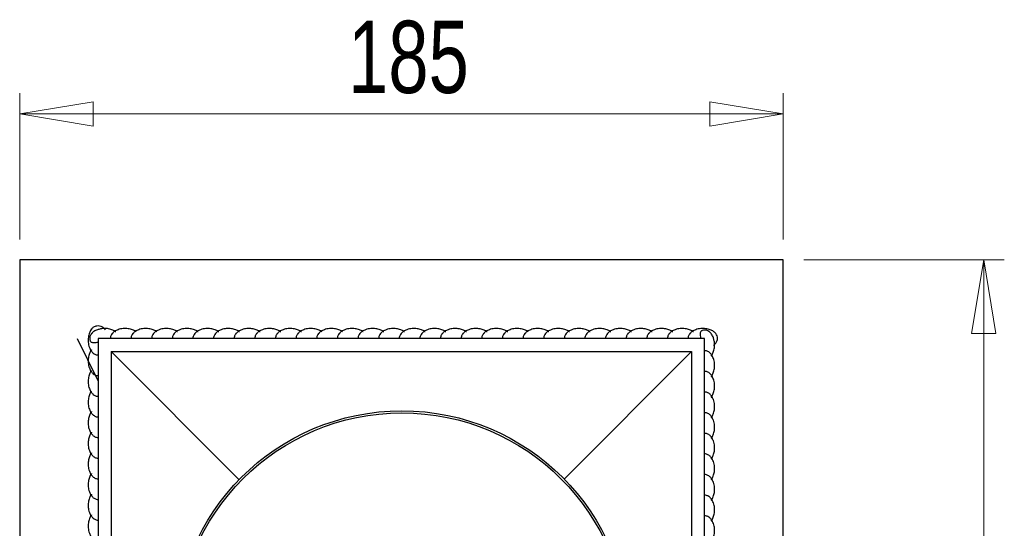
# Model space of a CAD drawing. Header units: millimetres. Extents: x 694 to 858, y 280 to 564.
# Tile 8 of 8: x 694 to 742, y 539 to 564. Entities that reach past the tile are written whole.
import ezdxf

# ---------------------------------------------------------------- set-up
doc = ezdxf.new("R2010")
doc.units = ezdxf.units.MM
doc.styles.add('SLDTEXTSTYLE0', font='TXT', dxfattribs={"width": 0.75})
doc.dimstyles.new('SLDDIMSTYLE0', dxfattribs={"dimtxt": 3.5, "dimasz": 3.556, "dimexe": 0, "dimexo": 0.0625, "dimgap": 0.875, "dimtad": 1, "dimdec": 0, "dimlfac": 5, "dimrnd": 1e-09, "dimzin": 12, "dimdsep": 46, "dimtxsty": 'SLDTEXTSTYLE0', "dimblk1": 'CLOSED', "dimblk2": 'CLOSED', "dimsah": 1, "dimcen": 0.09, "dimadec": 0, "dimazin": 3, "dimtfac": 1, "dimtdec": 0, "dimtofl": 0, "dimtmove": 0, "dimatfit": 3, "dimldrblk": 'CLOSED', "dimfxl": 0, "dimfrac": 2, "dimtolj": 1, "dimtzin": 12, "dimarcsym": 0})

# ---------------------------------------------------------------- blocks, each defined once
blk = doc.blocks.new('_Closed')
at = {"color": 0, "linetype": 'ByBlock', "lineweight": -2}
for p, q in [((-1, 0.166667), (0, 0)), ((-1, 0.166667), (-1, -0.166667)), ((0, 0), (-1, -0.166667)), ((0, 0), (-1, 0))]:
    blk.add_line(p, q, dxfattribs=at)
blk = doc.blocks.new('_D_1')
at = {"color": 7, "linetype": 'Continuous', "lineweight": 0}
for p, q in [((694.056, 552.96), (694.056, 560.039)), ((731.056, 552.96), (731.056, 560.039)), ((731.056, 559.039), (694.056, 559.039))]:
    blk.add_line(p, q, dxfattribs=at)
at = {"color": 7, "linetype": 'Continuous', "lineweight": 18, "xscale": 3.556, "yscale": 3.556, "rotation": 180.0000000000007}
blk.add_blockref('_Closed', (694.056, 559.039, -65.657), dxfattribs=at)
at = {"color": 7, "linetype": 'Continuous', "lineweight": 18, "xscale": 3.556, "yscale": 3.556}
blk.add_blockref('_Closed', (731.056, 559.039, -65.657), dxfattribs=at)
at = {"color": 7, "linetype": 'Continuous', "lineweight": 18, "insert": (709.97, 563.551), "char_height": 3.5, "attachment_point": 1, "style": 'SLDTEXTSTYLE0'}
blk.add_mtext('185', dxfattribs=at)
blk = doc.blocks.new('_D_2')
at = {"color": 7, "linetype": 'Continuous', "lineweight": 0}
for p, q in [((732.056, 551.96), (741.78, 551.96)), ((740.78, 514.96), (740.78, 551.96)), ((732.056, 514.96), (741.78, 514.96))]:
    blk.add_line(p, q, dxfattribs=at)
at = {"color": 7, "linetype": 'Continuous', "lineweight": 18, "xscale": 3.556, "yscale": 3.556}
for p, rotation in [((740.78, 551.96, -65.657), 90.00000000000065), ((740.78, 514.96, -65.657), 270.0000000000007)]:
    blk.add_blockref('_Closed', p, dxfattribs=dict(at, rotation=rotation))
at = {"color": 7, "linetype": 'Continuous', "lineweight": 18, "insert": (736.269, 529.289), "char_height": 3.5, "attachment_point": 1, "rotation": 90, "style": 'SLDTEXTSTYLE0'}
blk.add_mtext('185', dxfattribs=at)

msp = doc.modelspace()

# ---------------------------------------------------------------- linework, layer by layer
at = {"color": 7, "linetype": 'Continuous', "lineweight": 25}
for p, q in [((694.056, 551.96), (694.056, 514.96)), ((731.056, 551.96), (694.056, 551.96)), ((731.056, 514.96), (731.056, 551.96)), ((727.256, 548.16), (697.856, 548.16)), ((697.856, 548.16), (697.856, 518.76)), ((727.256, 518.76), (727.256, 548.16)), ((698.493, 547.524), (698.493, 519.397)), ((698.493, 547.524), (704.701, 541.316)), ((698.493, 547.524), (726.62, 547.524)), ((720.44, 541.344), (726.62, 547.524)), ((726.62, 547.524), (726.62, 519.397))]:
    msp.add_line(p, q, dxfattribs=at)
at = {"color": 7, "linetype": 'Continuous'}
msp.add_line((697.856, 546.107), (696.859, 548.142), dxfattribs=at)
at = {"color": 7, "linetype": 'Continuous', "lineweight": 25}
for radius in [11, 10.9]:
    msp.add_circle((712.585, 533.653), radius, dxfattribs=at)
for points, knots in [([(697.541, 548.612), (697.533, 548.603), (697.485, 548.549), (697.427, 548.416), (697.374, 548.211), (697.37, 547.972), (697.418, 547.746), (697.507, 547.566), (697.604, 547.455), (697.693, 547.396), (697.771, 547.363), (697.827, 547.358), (697.856, 547.356)], [0, 0, 0, 0, 0.021964, 0.139227, 0.28464, 0.450749, 0.622429, 0.749892, 0.847464, 0.90172, 0.947871, 1, 1, 1, 1]), ([(697.888, 548.597), (697.866, 548.593), (697.783, 548.577), (697.662, 548.508), (697.551, 548.413), (697.492, 548.324), (697.459, 548.245), (697.454, 548.19), (697.452, 548.16)], [0, 0, 0, 0, 0.105351, 0.407373, 0.638568, 0.767126, 0.876481, 1, 1, 1, 1]), ([(697.54, 548.612), (697.542, 548.616), (697.566, 548.664), (697.655, 548.729), (697.787, 548.786), (697.923, 548.784), (698.042, 548.739), (698.133, 548.668), (698.177, 548.609), (698.196, 548.584)], [0, 0, 0, 0, 0.016827, 0.20744, 0.399211, 0.564082, 0.717185, 0.879619, 1, 1, 1, 1]), ([(698.709, 548.475), (698.7, 548.483), (698.646, 548.532), (698.512, 548.59), (698.307, 548.642), (698.089, 548.652), (697.948, 548.614), (697.888, 548.597)], [0, 0, 0, 0, 0.03976, 0.2422775, 0.493412, 0.7802898, 1, 1, 1, 1]), ([(699.709, 548.475), (699.7, 548.483), (699.646, 548.532), (699.512, 548.589), (699.307, 548.643), (699.068, 548.647), (698.842, 548.599), (698.662, 548.51), (698.551, 548.413), (698.492, 548.324), (698.459, 548.245), (698.454, 548.19), (698.452, 548.16)], [0, 0, 0, 0, 0.022998, 0.140136, 0.285396, 0.45133, 0.622828, 0.750156, 0.847625, 0.901823, 0.947926, 1, 1, 1, 1]), ([(700.709, 548.475), (700.7, 548.483), (700.646, 548.532), (700.512, 548.589), (700.307, 548.643), (700.068, 548.647), (699.842, 548.599), (699.662, 548.51), (699.551, 548.413), (699.492, 548.324), (699.459, 548.245), (699.454, 548.19), (699.452, 548.16)], [0, 0, 0, 0, 0.022998, 0.140136, 0.285396, 0.45133, 0.622828, 0.750156, 0.847625, 0.901823, 0.947926, 1, 1, 1, 1]), ([(701.709, 548.475), (701.7, 548.483), (701.646, 548.532), (701.512, 548.589), (701.307, 548.643), (701.068, 548.647), (700.842, 548.599), (700.662, 548.51), (700.551, 548.413), (700.492, 548.324), (700.459, 548.245), (700.454, 548.19), (700.452, 548.16)], [0, 0, 0, 0, 0.022998, 0.140136, 0.285396, 0.45133, 0.622828, 0.750156, 0.847625, 0.901823, 0.947926, 1, 1, 1, 1]), ([(702.709, 548.475), (702.7, 548.483), (702.646, 548.532), (702.512, 548.589), (702.307, 548.643), (702.068, 548.647), (701.842, 548.599), (701.662, 548.51), (701.551, 548.413), (701.492, 548.324), (701.459, 548.245), (701.454, 548.19), (701.452, 548.16)], [0, 0, 0, 0, 0.022998, 0.140136, 0.285396, 0.45133, 0.622828, 0.750156, 0.847625, 0.901823, 0.947926, 1, 1, 1, 1]), ([(703.709, 548.475), (703.7, 548.483), (703.646, 548.532), (703.512, 548.589), (703.307, 548.643), (703.068, 548.647), (702.842, 548.599), (702.662, 548.51), (702.551, 548.413), (702.492, 548.324), (702.459, 548.245), (702.454, 548.19), (702.452, 548.16)], [0, 0, 0, 0, 0.022998, 0.140136, 0.285396, 0.45133, 0.622828, 0.750156, 0.847625, 0.901823, 0.947926, 1, 1, 1, 1]), ([(704.709, 548.475), (704.7, 548.483), (704.646, 548.532), (704.512, 548.589), (704.307, 548.643), (704.068, 548.647), (703.842, 548.599), (703.662, 548.51), (703.551, 548.413), (703.492, 548.324), (703.459, 548.245), (703.454, 548.19), (703.452, 548.16)], [0, 0, 0, 0, 0.022998, 0.140136, 0.285396, 0.45133, 0.622828, 0.750156, 0.847625, 0.901823, 0.947926, 1, 1, 1, 1]), ([(705.709, 548.475), (705.7, 548.483), (705.646, 548.532), (705.512, 548.589), (705.307, 548.643), (705.068, 548.647), (704.842, 548.599), (704.662, 548.51), (704.551, 548.413), (704.492, 548.324), (704.459, 548.245), (704.454, 548.19), (704.452, 548.16)], [0, 0, 0, 0, 0.022998, 0.140136, 0.285396, 0.45133, 0.622828, 0.750156, 0.847625, 0.901823, 0.947926, 1, 1, 1, 1]), ([(706.709, 548.475), (706.7, 548.483), (706.646, 548.532), (706.512, 548.589), (706.307, 548.643), (706.068, 548.647), (705.842, 548.599), (705.662, 548.51), (705.551, 548.413), (705.492, 548.324), (705.459, 548.245), (705.454, 548.19), (705.452, 548.16)], [0, 0, 0, 0, 0.022998, 0.140136, 0.285396, 0.45133, 0.622828, 0.750156, 0.847625, 0.901823, 0.947926, 1, 1, 1, 1]), ([(707.709, 548.475), (707.7, 548.483), (707.646, 548.532), (707.512, 548.589), (707.307, 548.643), (707.068, 548.647), (706.842, 548.599), (706.662, 548.51), (706.551, 548.413), (706.492, 548.324), (706.459, 548.245), (706.454, 548.19), (706.452, 548.16)], [0, 0, 0, 0, 0.022998, 0.140136, 0.285396, 0.45133, 0.622828, 0.750156, 0.847625, 0.901823, 0.947926, 1, 1, 1, 1]), ([(708.709, 548.475), (708.7, 548.483), (708.646, 548.532), (708.512, 548.589), (708.307, 548.643), (708.068, 548.647), (707.842, 548.599), (707.662, 548.51), (707.551, 548.413), (707.492, 548.324), (707.459, 548.245), (707.454, 548.19), (707.452, 548.16)], [0, 0, 0, 0, 0.022998, 0.140136, 0.285396, 0.45133, 0.622828, 0.750156, 0.847625, 0.901823, 0.947926, 1, 1, 1, 1]), ([(709.709, 548.475), (709.7, 548.483), (709.646, 548.532), (709.512, 548.589), (709.307, 548.643), (709.068, 548.647), (708.842, 548.599), (708.662, 548.51), (708.551, 548.413), (708.492, 548.324), (708.459, 548.245), (708.454, 548.19), (708.452, 548.16)], [0, 0, 0, 0, 0.022998, 0.140136, 0.285396, 0.45133, 0.622828, 0.750156, 0.847625, 0.901823, 0.947926, 1, 1, 1, 1]), ([(710.709, 548.475), (710.7, 548.483), (710.646, 548.532), (710.512, 548.589), (710.307, 548.643), (710.068, 548.647), (709.842, 548.599), (709.662, 548.51), (709.551, 548.413), (709.492, 548.324), (709.459, 548.245), (709.454, 548.19), (709.452, 548.16)], [0, 0, 0, 0, 0.022998, 0.140136, 0.285396, 0.45133, 0.622828, 0.750156, 0.847625, 0.901823, 0.947926, 1, 1, 1, 1]), ([(711.709, 548.475), (711.7, 548.483), (711.646, 548.532), (711.512, 548.589), (711.307, 548.643), (711.068, 548.647), (710.842, 548.599), (710.662, 548.51), (710.551, 548.413), (710.492, 548.324), (710.459, 548.245), (710.454, 548.19), (710.452, 548.16)], [0, 0, 0, 0, 0.022998, 0.140136, 0.285396, 0.45133, 0.622828, 0.750156, 0.847625, 0.901823, 0.947926, 1, 1, 1, 1]), ([(712.709, 548.475), (712.7, 548.483), (712.646, 548.532), (712.512, 548.589), (712.307, 548.643), (712.068, 548.647), (711.842, 548.599), (711.662, 548.51), (711.551, 548.413), (711.492, 548.324), (711.459, 548.245), (711.454, 548.19), (711.452, 548.16)], [0, 0, 0, 0, 0.022998, 0.140136, 0.285396, 0.45133, 0.622828, 0.750156, 0.847625, 0.901823, 0.947926, 1, 1, 1, 1]), ([(713.709, 548.475), (713.7, 548.483), (713.646, 548.532), (713.512, 548.589), (713.307, 548.643), (713.068, 548.647), (712.842, 548.599), (712.662, 548.51), (712.551, 548.413), (712.492, 548.324), (712.459, 548.245), (712.454, 548.19), (712.452, 548.16)], [0, 0, 0, 0, 0.022998, 0.140136, 0.285396, 0.45133, 0.622828, 0.750156, 0.847625, 0.901823, 0.947926, 1, 1, 1, 1]), ([(714.709, 548.475), (714.7, 548.483), (714.646, 548.532), (714.512, 548.589), (714.307, 548.643), (714.068, 548.647), (713.842, 548.599), (713.662, 548.51), (713.551, 548.413), (713.492, 548.324), (713.459, 548.245), (713.454, 548.19), (713.452, 548.16)], [0, 0, 0, 0, 0.022998, 0.140136, 0.285396, 0.45133, 0.622828, 0.750156, 0.847625, 0.901823, 0.947926, 1, 1, 1, 1]), ([(715.709, 548.475), (715.7, 548.483), (715.646, 548.532), (715.512, 548.589), (715.307, 548.643), (715.068, 548.647), (714.842, 548.599), (714.662, 548.51), (714.551, 548.413), (714.492, 548.324), (714.459, 548.245), (714.454, 548.19), (714.452, 548.16)], [0, 0, 0, 0, 0.022998, 0.140136, 0.285396, 0.45133, 0.622828, 0.750156, 0.847625, 0.901823, 0.947926, 1, 1, 1, 1]), ([(716.709, 548.475), (716.7, 548.483), (716.646, 548.532), (716.512, 548.589), (716.307, 548.643), (716.068, 548.647), (715.842, 548.599), (715.662, 548.51), (715.551, 548.413), (715.492, 548.324), (715.459, 548.245), (715.454, 548.19), (715.452, 548.16)], [0, 0, 0, 0, 0.022998, 0.140136, 0.285396, 0.45133, 0.622828, 0.750156, 0.847625, 0.901823, 0.947926, 1, 1, 1, 1]), ([(717.709, 548.475), (717.7, 548.483), (717.646, 548.532), (717.512, 548.589), (717.307, 548.643), (717.068, 548.647), (716.842, 548.599), (716.662, 548.51), (716.551, 548.413), (716.492, 548.324), (716.459, 548.245), (716.454, 548.19), (716.452, 548.16)], [0, 0, 0, 0, 0.022998, 0.140136, 0.285396, 0.45133, 0.622828, 0.750156, 0.847625, 0.901823, 0.947926, 1, 1, 1, 1]), ([(718.709, 548.475), (718.7, 548.483), (718.646, 548.532), (718.512, 548.589), (718.307, 548.643), (718.068, 548.647), (717.842, 548.599), (717.662, 548.51), (717.551, 548.413), (717.492, 548.324), (717.459, 548.245), (717.454, 548.19), (717.452, 548.16)], [0, 0, 0, 0, 0.0229977, 0.1401364, 0.2853958, 0.4513296, 0.6228276, 0.750156, 0.8476247, 0.9018235, 0.9479258, 1, 1, 1, 1]), ([(719.709, 548.475), (719.7, 548.483), (719.646, 548.532), (719.512, 548.589), (719.307, 548.643), (719.068, 548.647), (718.842, 548.599), (718.662, 548.51), (718.551, 548.413), (718.492, 548.324), (718.459, 548.245), (718.454, 548.19), (718.452, 548.16)], [0, 0, 0, 0, 0.022998, 0.140136, 0.285396, 0.45133, 0.622828, 0.750156, 0.847625, 0.901823, 0.947926, 1, 1, 1, 1]), ([(720.709, 548.475), (720.7, 548.483), (720.646, 548.532), (720.512, 548.589), (720.307, 548.643), (720.068, 548.647), (719.842, 548.599), (719.662, 548.51), (719.551, 548.413), (719.492, 548.324), (719.459, 548.245), (719.454, 548.19), (719.452, 548.16)], [0, 0, 0, 0, 0.022998, 0.140136, 0.285396, 0.45133, 0.622828, 0.750156, 0.847625, 0.901823, 0.947926, 1, 1, 1, 1]), ([(721.709, 548.475), (721.7, 548.483), (721.646, 548.532), (721.512, 548.589), (721.307, 548.643), (721.068, 548.647), (720.842, 548.599), (720.662, 548.51), (720.551, 548.413), (720.492, 548.324), (720.459, 548.245), (720.454, 548.19), (720.452, 548.16)], [0, 0, 0, 0, 0.022998, 0.140136, 0.285396, 0.45133, 0.622828, 0.750156, 0.847625, 0.901823, 0.947926, 1, 1, 1, 1]), ([(722.709, 548.475), (722.7, 548.483), (722.646, 548.532), (722.512, 548.589), (722.307, 548.643), (722.068, 548.647), (721.842, 548.599), (721.662, 548.51), (721.551, 548.413), (721.492, 548.324), (721.459, 548.245), (721.454, 548.19), (721.452, 548.16)], [0, 0, 0, 0, 0.022998, 0.140136, 0.285396, 0.45133, 0.622828, 0.750156, 0.847625, 0.901823, 0.947926, 1, 1, 1, 1]), ([(723.709, 548.475), (723.7, 548.483), (723.646, 548.532), (723.512, 548.589), (723.307, 548.643), (723.068, 548.647), (722.842, 548.599), (722.662, 548.51), (722.551, 548.413), (722.492, 548.324), (722.459, 548.245), (722.454, 548.19), (722.452, 548.16)], [0, 0, 0, 0, 0.022998, 0.140136, 0.285396, 0.45133, 0.622828, 0.750156, 0.847625, 0.901823, 0.947926, 1, 1, 1, 1]), ([(724.709, 548.475), (724.7, 548.483), (724.646, 548.532), (724.512, 548.589), (724.307, 548.643), (724.068, 548.647), (723.842, 548.599), (723.662, 548.51), (723.551, 548.413), (723.492, 548.324), (723.459, 548.245), (723.454, 548.19), (723.452, 548.16)], [0, 0, 0, 0, 0.022998, 0.140136, 0.285396, 0.45133, 0.622828, 0.750156, 0.847625, 0.901823, 0.947926, 1, 1, 1, 1]), ([(725.709, 548.475), (725.7, 548.483), (725.646, 548.532), (725.512, 548.589), (725.307, 548.643), (725.068, 548.647), (724.842, 548.599), (724.662, 548.51), (724.551, 548.413), (724.492, 548.324), (724.459, 548.245), (724.454, 548.19), (724.452, 548.16)], [0, 0, 0, 0, 0.022998, 0.140136, 0.285396, 0.45133, 0.622828, 0.750156, 0.847625, 0.901823, 0.947926, 1, 1, 1, 1]), ([(726.709, 548.475), (726.7, 548.483), (726.646, 548.532), (726.512, 548.589), (726.307, 548.643), (726.068, 548.647), (725.842, 548.599), (725.662, 548.51), (725.551, 548.413), (725.492, 548.324), (725.459, 548.245), (725.454, 548.19), (725.452, 548.16)], [0, 0, 0, 0, 0.022998, 0.140136, 0.285396, 0.45133, 0.622828, 0.750156, 0.847625, 0.901823, 0.947926, 1, 1, 1, 1]), ([(727.709, 548.475), (727.7, 548.483), (727.646, 548.532), (727.512, 548.589), (727.307, 548.643), (727.068, 548.647), (726.842, 548.599), (726.662, 548.51), (726.551, 548.413), (726.492, 548.324), (726.459, 548.245), (726.454, 548.19), (726.452, 548.16)], [0, 0, 0, 0, 0.022998, 0.140136, 0.285396, 0.45133, 0.622828, 0.750156, 0.847625, 0.901823, 0.947926, 1, 1, 1, 1]), ([(727.137, 548.538), (727.123, 548.533), (727.085, 548.52), (727.052, 548.471), (727.036, 548.394), (727.042, 548.296), (727.052, 548.215), (727.057, 548.17), (727.058, 548.16)], [0, 0, 0, 0, 0.120305, 0.327385, 0.53336, 0.736164, 0.94631, 1, 1, 1, 1]), ([(727.256, 548.565), (727.216, 548.562), (727.174, 548.559), (727.138, 548.542), (727.136, 548.542)], [0, 0, 0, 0, 0.951365, 1, 1, 1, 1]), ([(727.694, 548.125), (727.69, 548.148), (727.673, 548.233), (727.604, 548.355), (727.509, 548.466), (727.42, 548.525), (727.341, 548.558), (727.286, 548.562), (727.256, 548.565)], [0, 0, 0, 0, 0.111096, 0.411178, 0.640888, 0.768622, 0.877274, 1, 1, 1, 1]), ([(727.68, 547.821), (727.693, 547.831), (727.747, 547.869), (727.827, 547.956), (727.882, 548.091), (727.88, 548.228), (727.834, 548.345), (727.774, 548.43), (727.723, 548.463), (727.708, 548.474)], [0, 0, 0, 0, 0.063414, 0.254514, 0.446776, 0.612069, 0.765564, 0.928413, 1, 1, 1, 1]), ([(697.452, 548.16), (697.455, 548.12), (697.458, 548.078), (697.475, 548.041), (697.476, 548.039)], [0, 0, 0, 0, 0.943911, 1, 1, 1, 1]), ([(697.856, 547.962), (697.821, 547.958), (697.748, 547.95), (697.644, 547.94), (697.56, 547.951), (697.503, 547.983), (697.485, 548.022), (697.478, 548.04)], [0, 0, 0, 0, 0.204708, 0.419739, 0.635306, 0.838732, 1, 1, 1, 1]), ([(727.571, 547.308), (727.579, 547.317), (727.628, 547.371), (727.686, 547.505), (727.738, 547.71), (727.748, 547.927), (727.71, 548.066), (727.694, 548.125)], [0, 0, 0, 0, 0.039948, 0.243424, 0.495747, 0.783982, 1, 1, 1, 1]), ([(697.541, 547.612), (697.533, 547.603), (697.485, 547.549), (697.427, 547.416), (697.374, 547.211), (697.37, 546.972), (697.418, 546.746), (697.507, 546.566), (697.604, 546.455), (697.693, 546.396), (697.771, 546.363), (697.827, 546.358), (697.856, 546.356)], [0, 0, 0, 0, 0.021964, 0.139227, 0.28464, 0.450749, 0.622429, 0.749892, 0.847464, 0.90172, 0.947871, 1, 1, 1, 1]), ([(727.571, 546.308), (727.579, 546.317), (727.628, 546.371), (727.685, 546.505), (727.739, 546.71), (727.743, 546.949), (727.695, 547.175), (727.606, 547.355), (727.509, 547.466), (727.42, 547.525), (727.341, 547.558), (727.286, 547.562), (727.256, 547.565)], [0, 0, 0, 0, 0.022998, 0.140136, 0.285396, 0.45133, 0.622828, 0.750156, 0.847625, 0.901823, 0.947926, 1, 1, 1, 1]), ([(697.541, 546.612), (697.533, 546.603), (697.485, 546.549), (697.427, 546.416), (697.374, 546.211), (697.37, 545.972), (697.418, 545.746), (697.507, 545.566), (697.604, 545.455), (697.693, 545.396), (697.771, 545.363), (697.827, 545.358), (697.856, 545.356)], [0, 0, 0, 0, 0.021964, 0.139227, 0.28464, 0.450749, 0.622429, 0.749892, 0.847464, 0.90172, 0.947871, 1, 1, 1, 1]), ([(727.571, 545.308), (727.579, 545.317), (727.628, 545.371), (727.685, 545.505), (727.739, 545.71), (727.743, 545.949), (727.695, 546.175), (727.606, 546.355), (727.509, 546.466), (727.42, 546.525), (727.341, 546.558), (727.286, 546.562), (727.256, 546.565)], [0, 0, 0, 0, 0.022998, 0.140136, 0.285396, 0.45133, 0.622828, 0.750156, 0.847625, 0.901823, 0.947926, 1, 1, 1, 1]), ([(697.541, 545.612), (697.533, 545.603), (697.485, 545.549), (697.427, 545.416), (697.374, 545.211), (697.37, 544.972), (697.418, 544.746), (697.507, 544.566), (697.604, 544.455), (697.693, 544.396), (697.771, 544.363), (697.827, 544.358), (697.856, 544.356)], [0, 0, 0, 0, 0.021964, 0.139227, 0.28464, 0.450749, 0.622429, 0.749892, 0.847464, 0.90172, 0.947871, 1, 1, 1, 1]), ([(727.571, 544.308), (727.579, 544.317), (727.628, 544.371), (727.685, 544.505), (727.739, 544.71), (727.743, 544.949), (727.695, 545.175), (727.606, 545.355), (727.509, 545.466), (727.42, 545.525), (727.341, 545.558), (727.286, 545.562), (727.256, 545.565)], [0, 0, 0, 0, 0.022998, 0.140136, 0.285396, 0.45133, 0.622828, 0.750156, 0.847625, 0.901823, 0.947926, 1, 1, 1, 1]), ([(697.541, 544.612), (697.533, 544.603), (697.485, 544.549), (697.427, 544.416), (697.374, 544.211), (697.37, 543.972), (697.418, 543.746), (697.507, 543.566), (697.604, 543.455), (697.693, 543.396), (697.771, 543.363), (697.827, 543.358), (697.856, 543.356)], [0, 0, 0, 0, 0.021964, 0.139227, 0.28464, 0.450749, 0.622429, 0.749892, 0.847464, 0.90172, 0.947871, 1, 1, 1, 1]), ([(727.571, 543.308), (727.579, 543.317), (727.628, 543.371), (727.685, 543.505), (727.739, 543.71), (727.743, 543.949), (727.695, 544.175), (727.606, 544.355), (727.509, 544.466), (727.42, 544.525), (727.341, 544.558), (727.286, 544.562), (727.256, 544.565)], [0, 0, 0, 0, 0.022998, 0.140136, 0.285396, 0.45133, 0.622828, 0.750156, 0.847625, 0.901823, 0.947926, 1, 1, 1, 1]), ([(697.541, 543.612), (697.533, 543.603), (697.485, 543.549), (697.427, 543.416), (697.374, 543.211), (697.37, 542.972), (697.418, 542.746), (697.507, 542.566), (697.604, 542.455), (697.693, 542.396), (697.771, 542.363), (697.827, 542.358), (697.856, 542.356)], [0, 0, 0, 0, 0.021964, 0.139227, 0.28464, 0.450749, 0.622429, 0.749892, 0.847464, 0.90172, 0.947871, 1, 1, 1, 1]), ([(727.571, 542.308), (727.579, 542.317), (727.628, 542.371), (727.685, 542.505), (727.739, 542.71), (727.743, 542.949), (727.695, 543.175), (727.606, 543.355), (727.509, 543.466), (727.42, 543.525), (727.341, 543.558), (727.286, 543.562), (727.256, 543.565)], [0, 0, 0, 0, 0.022998, 0.140136, 0.285396, 0.45133, 0.622828, 0.750156, 0.847625, 0.901823, 0.947926, 1, 1, 1, 1]), ([(697.541, 542.612), (697.533, 542.603), (697.485, 542.549), (697.427, 542.416), (697.374, 542.211), (697.37, 541.972), (697.418, 541.746), (697.507, 541.566), (697.604, 541.455), (697.693, 541.396), (697.771, 541.363), (697.827, 541.358), (697.856, 541.356)], [0, 0, 0, 0, 0.021964, 0.139227, 0.28464, 0.450749, 0.622429, 0.749892, 0.847464, 0.90172, 0.947871, 1, 1, 1, 1]), ([(727.571, 541.308), (727.579, 541.317), (727.628, 541.371), (727.685, 541.505), (727.739, 541.71), (727.743, 541.949), (727.695, 542.175), (727.606, 542.355), (727.509, 542.466), (727.42, 542.525), (727.341, 542.558), (727.286, 542.562), (727.256, 542.565)], [0, 0, 0, 0, 0.022998, 0.140136, 0.285396, 0.45133, 0.622828, 0.750156, 0.847625, 0.901823, 0.947926, 1, 1, 1, 1]), ([(697.541, 541.612), (697.533, 541.603), (697.485, 541.549), (697.427, 541.416), (697.374, 541.211), (697.37, 540.972), (697.418, 540.746), (697.507, 540.566), (697.604, 540.455), (697.693, 540.396), (697.771, 540.363), (697.827, 540.358), (697.856, 540.356)], [0, 0, 0, 0, 0.021964, 0.139227, 0.28464, 0.450749, 0.622429, 0.749892, 0.847464, 0.90172, 0.947871, 1, 1, 1, 1]), ([(727.571, 540.308), (727.579, 540.317), (727.628, 540.371), (727.685, 540.505), (727.739, 540.71), (727.743, 540.949), (727.695, 541.175), (727.606, 541.355), (727.509, 541.466), (727.42, 541.525), (727.341, 541.558), (727.286, 541.562), (727.256, 541.565)], [0, 0, 0, 0, 0.022998, 0.140136, 0.285396, 0.45133, 0.622828, 0.750156, 0.847625, 0.901823, 0.947926, 1, 1, 1, 1]), ([(697.541, 540.612), (697.533, 540.603), (697.485, 540.549), (697.427, 540.416), (697.374, 540.211), (697.37, 539.972), (697.418, 539.746), (697.507, 539.566), (697.604, 539.455), (697.693, 539.396), (697.771, 539.363), (697.827, 539.358), (697.856, 539.356)], [0, 0, 0, 0, 0.021964, 0.139227, 0.28464, 0.450749, 0.622429, 0.749892, 0.847464, 0.90172, 0.947871, 1, 1, 1, 1]), ([(727.571, 539.308), (727.579, 539.317), (727.628, 539.371), (727.685, 539.505), (727.739, 539.71), (727.743, 539.949), (727.695, 540.175), (727.606, 540.355), (727.509, 540.466), (727.42, 540.525), (727.341, 540.558), (727.286, 540.562), (727.256, 540.565)], [0, 0, 0, 0, 0.022998, 0.140136, 0.285396, 0.45133, 0.622828, 0.750156, 0.847625, 0.901823, 0.947926, 1, 1, 1, 1]), ([(697.541, 539.612), (697.533, 539.603), (697.485, 539.549), (697.427, 539.416), (697.374, 539.211), (697.37, 538.972), (697.418, 538.746), (697.507, 538.566), (697.604, 538.455), (697.693, 538.396), (697.771, 538.363), (697.827, 538.358), (697.856, 538.356)], [0, 0, 0, 0, 0.021964, 0.139227, 0.28464, 0.450749, 0.622429, 0.749892, 0.847464, 0.90172, 0.947871, 1, 1, 1, 1]), ([(727.571, 538.308), (727.579, 538.317), (727.628, 538.371), (727.685, 538.505), (727.739, 538.71), (727.743, 538.949), (727.695, 539.175), (727.606, 539.355), (727.509, 539.466), (727.42, 539.525), (727.341, 539.558), (727.286, 539.562), (727.256, 539.565)], [0, 0, 0, 0, 0.022998, 0.140136, 0.285396, 0.45133, 0.622828, 0.750156, 0.847625, 0.901823, 0.947926, 1, 1, 1, 1])]:
    msp.add_open_spline(points, degree=3, knots=knots, dxfattribs=at)

# ---------------------------------------------------------------- dimensions: what is measured, and where the dimension line sits
at = {"color": 7, "linetype": 'Continuous', "lineweight": 18}
for base, p1, p2, angle, picture, middle in [((694.056, 559.039), (731.056, 551.96), (694.056, 551.96), 0, '_D_1', (713.849, 559.039)), ((740.78, 551.96), (731.056, 514.96), (731.056, 551.96), 90, '_D_2', (740.78, 533.168))]:
    dim = msp.add_linear_dim(base=base, p1=p1, p2=p2, angle=angle, dimstyle='SLDDIMSTYLE0', dxfattribs=at)
    dim.commit()
    dim.dimension.update_dxf_attribs({"geometry": picture, "text_midpoint": middle, "dimtype": 160})

doc.saveas('drawing.dxf')
